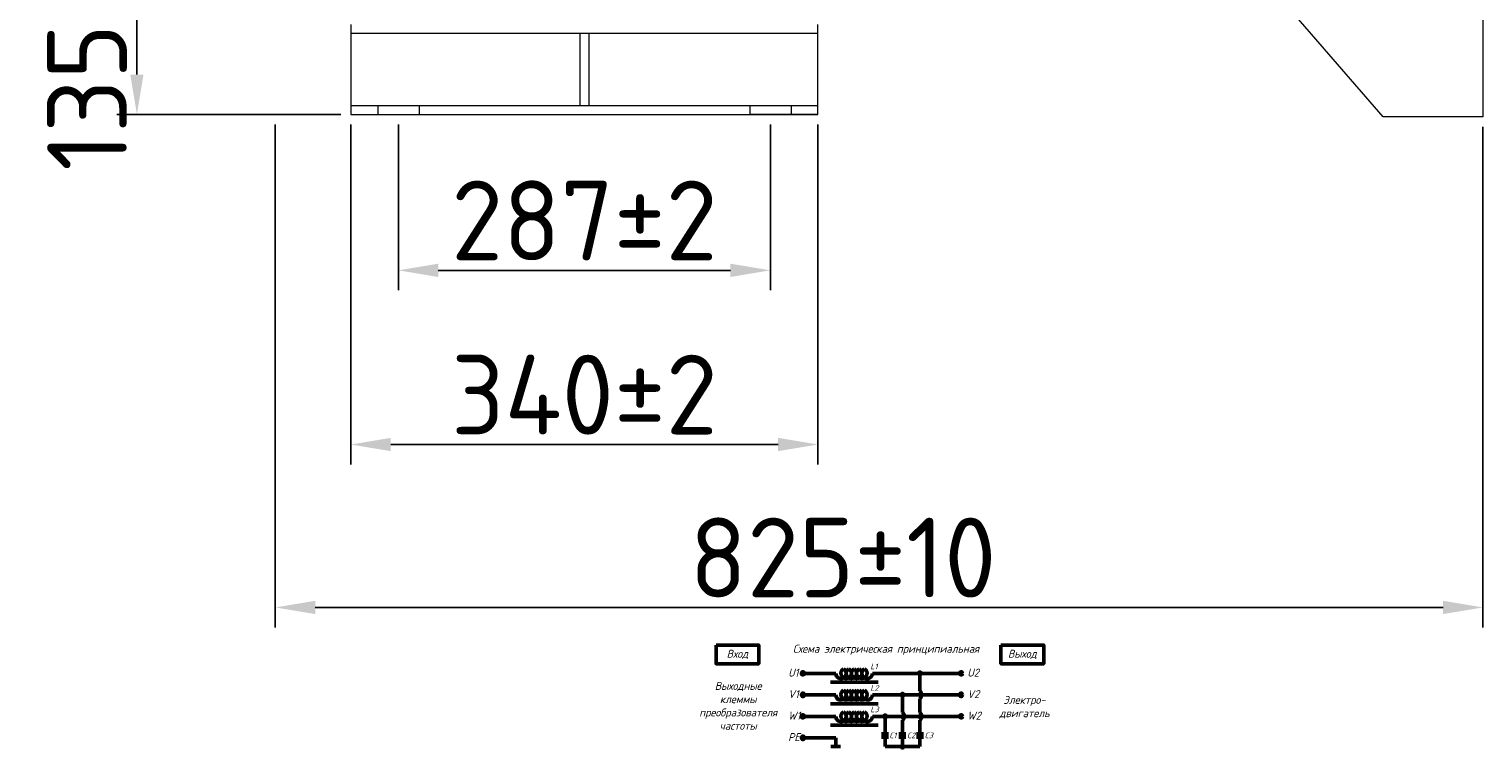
# Model space of a CAD drawing. Header units: millimetres. Extents: x -1301 to 1634, y -488 to 1474.
# Tile 4 of 7: x -233 to 678, y 220 to 670. Entities that reach past the tile are written whole.
import ezdxf

# ---------------------------------------------------------------- set-up
doc = ezdxf.new("R2010")
doc.units = ezdxf.units.MM
doc.layers.get('0').update_dxf_attribs({"lineweight": 50})
doc.styles.add('GOST-2.304_Type-B', font='GOST Common.ttf')
doc.styles.add('GOST-2.304_Type-B_italic', font='GOST Common Italic.ttf', dxfattribs={"height": 5})
doc.dimstyles.new('ISO-25', dxfattribs={"dimtxt": 5, "dimasz": 2.5, "dimexe": 1.25, "dimexo": 0.625, "dimtad": 1, "dimtoh": 1, "dimdec": 0, "dimtxsty": 'GOST-2.304_Type-B', "dimcen": 2.5, "dimadec": 0, "dimazin": 0, "dimtfac": 1, "dimtdec": 0, "dimtmove": 1, "dimatfit": 3, "dimfxl": 1, "dimarcsym": 0})

# ---------------------------------------------------------------- blocks, each defined once
blk = doc.blocks.new('Схема')
for points in [[(126.85, -17.74, 1), (128.61, -17.74, 1)], [(115.97, -31.21, 1), (117.72, -31.21, 1)], [(105.05, -44.68, 1), (106.8, -44.68, 1)], [(115.97, -63.61, 1), (117.72, -63.61, 1)]]:
    blk.add_hatch(color=0).paths.add_polyline_path(points)
for p, q in [((74.98, -17.74), (55.53, -17.74)), ((97.97, -17.74), (128.61, -17.74)), ((127.73, -17.74), (152.48, -17.74)), ((127.73, -17.74), (127.73, -28.73)), ((71.66, -23.35), (101.59, -23.35)), ((74.98, -31.21), (55.53, -31.21)), ((97.97, -31.21), (130.42, -31.21)), ((116.85, -31.21), (116.85, -42.2)), ((127.73, -33.69), (127.73, -42.2)), ((130.42, -31.21), (152.48, -31.21)), ((74.98, -44.68), (55.53, -44.68)), ((71.66, -36.81), (101.59, -36.81)), ((97.97, -44.68), (136.56, -44.68)), ((105.93, -44.68), (105.93, -55.73)), ((136.56, -44.68), (152.48, -44.68)), ((71.66, -50.28), (101.59, -50.28)), ((116.85, -47.16), (116.85, -55.73)), ((127.73, -47.16), (127.73, -55.73)), ((74.98, -58.14), (55.53, -58.14)), ((77.95, -63.61), (72.01, -63.61)), ((74.98, -58.14), (74.98, -63.61)), ((103.73, -55.73), (108.12, -55.73)), ((103.73, -57.8), (108.12, -57.8)), ((105.93, -57.8), (105.93, -63.61)), ((105.93, -63.61), (120.07, -63.61)), ((114.65, -55.73), (119.04, -55.73)), ((114.65, -57.8), (119.04, -57.8)), ((116.85, -63.61), (116.85, -57.8)), ((116.85, -63.61), (127.73, -63.61)), ((125.53, -55.73), (129.93, -55.73)), ((125.53, -57.8), (129.93, -57.8)), ((127.73, -63.61), (127.73, -57.8))]:
    blk.add_line(p, q)
for points in [[(0, 0), (26.76, 0), (26.76, -11.69), (0, -11.69)], [(178.58, 0), (205.34, 0), (205.34, -11.69), (178.58, -11.69)]]:
    blk.add_lwpolyline(points, close=True)
for centre in [(54.46, -17.74), (153.56, -17.74), (54.46, -31.21), (153.56, -31.21), (54.46, -44.68), (153.56, -44.68), (54.46, -58.14)]:
    blk.add_circle(centre, 1.08)
at = {"color": 0}
for centre in [(127.73, -17.74), (116.85, -31.21), (105.93, -44.68), (116.85, -63.61)]:
    blk.add_circle(centre, 0.876, dxfattribs=at)
for centre, radius, start, end in [((78.26, -17.74), 3.28, 180, 60), ((81.54, -17.74), 3.28, 120, 60), ((84.83, -17.74), 3.28, 120, 60), ((88.11, -17.74), 3.28, 120, 60), ((91.4, -17.74), 3.28, 120, 60), ((94.68, -17.74), 3.28, 120, 0), ((78.26, -31.21), 3.28, 180, 60), ((81.54, -31.21), 3.28, 120, 60), ((84.83, -31.21), 3.28, 120, 60), ((88.11, -31.21), 3.28, 120, 60), ((91.4, -31.21), 3.28, 120, 60), ((94.68, -31.21), 3.28, 120, 0), ((125.73, -31.21), 3.19, 308.94144, 51.05856), ((78.26, -44.68), 3.28, 180, 60), ((81.54, -44.68), 3.28, 120, 60), ((84.83, -44.68), 3.28, 120, 60), ((88.11, -44.68), 3.28, 120, 60), ((91.4, -44.68), 3.28, 120, 60), ((94.68, -44.68), 3.28, 120, 0), ((114.84, -44.68), 3.19, 308.94144, 51.05856), ((125.73, -44.68), 3.19, 308.94144, 51.05856)]:
    blk.add_arc(centre, radius, start, end)
at = {"style": 'GOST-2.304_Type-B_italic'}
for s, insert, char_height, width, attachment_point in [('Схема электрическая принципиальная', (106.53, -2.96), 5, 143.4834, 5), ('Вход', (13.38, -5.84), 5, 26.7633, 5), ('Выход', (191.96, -5.84), 5, 26.7633, 5), ('U1', (45.18, -14.79), 5, 144.0546, 1), ('L1', (96.71, -11.66), 3.5, 76.8291, 1), ('U2', (157.44, -14.79), 5, 144.0546, 1), ('Выходные\\Pклеммы\\Pпреобразователя\\Pчастоты', (13.88, -38.1), 5, 26.7633, 5), ('L2', (96.71, -25.13), 3.5, 76.8291, 1), ('V1', (45.18, -28.26), 5, 144.0546, 1), ('V2', (157.44, -28.26), 5, 144.0546, 1), ('Электро-\\Pдвигатель', (193.3, -38.93), 5, 17.1809, 5), ('W1', (45.18, -41.72), 5, 144.0546, 1), ('L3', (96.71, -38.59), 3.5, 76.8291, 1), ('W2', (157.44, -41.72), 5, 144.0546, 1), ('PE', (45.18, -55.19), 5, 144.0546, 1), ('C1', (108.57, -54.89), 3.5, 76.8291, 1), ('C2', (119.64, -54.89), 3.5, 76.8291, 1), ('C3', (130.7, -54.89), 3.5, 76.8291, 1)]:
    blk.add_mtext(s, dxfattribs=dict(at, insert=insert, char_height=char_height, width=width, attachment_point=attachment_point))
blk = doc.blocks.new('*D213')
at = {"color": 0, "lineweight": -2}
for p, q in [((-1.6, 610.73), (-1.6, 506.71)), ((231.52, 610.73), (231.52, 506.71)), ((23.4, 519.21), (206.52, 519.21))]:
    blk.add_line(p, q, dxfattribs=at)
at = {"color": 0}
for points in [[(23.4, 523.38), (23.4, 515.04), (-1.6, 519.21)], [(206.52, 523.38), (206.52, 515.04), (231.52, 519.21)]]:
    blk.add_solid(points, dxfattribs=at)
at = {"layer": 'Defpoints', "color": 0}
for p in [(-1.6, 616.98), (231.52, 616.98), (231.52, 519.21)]:
    blk.add_point(p, dxfattribs=at)
at = {"color": 0, "lineweight": 0, "insert": (114.96, 550.46), "char_height": 50, "attachment_point": 5, "style": 'GOST-2.304_Type-B'}
blk.add_mtext('287±2', dxfattribs=at)
blk = doc.blocks.new('*D212')
at = {"color": 0, "lineweight": -2}
for p, q in [((-31.44, 610.73), (-31.44, 397.53)), ((261.37, 610.73), (261.37, 397.53)), ((-6.44, 410.03), (236.37, 410.03))]:
    blk.add_line(p, q, dxfattribs=at)
at = {"color": 0}
for points in [[(-6.44, 414.19), (-6.44, 405.86), (-31.44, 410.03)], [(236.37, 414.19), (236.37, 405.86), (261.37, 410.03)]]:
    blk.add_solid(points, dxfattribs=at)
at = {"layer": 'Defpoints', "color": 0}
for p in [(-31.44, 616.98), (261.37, 616.98), (261.37, 410.03)]:
    blk.add_point(p, dxfattribs=at)
at = {"color": 0, "lineweight": 0, "insert": (114.96, 441.28), "char_height": 50, "attachment_point": 5, "style": 'GOST-2.304_Type-B'}
blk.add_mtext('340±2', dxfattribs=at)
blk = doc.blocks.new('*D214')
at = {"color": 0, "lineweight": -2}
for p, q in [((-84.99, 755.5), (-178, 755.5)), ((-165.5, 641.98), (-165.5, 730.5)), ((-37.69, 616.98), (-178, 616.98))]:
    blk.add_line(p, q, dxfattribs=at)
at = {"color": 0}
for points in [[(-169.66, 730.5), (-161.33, 730.5), (-165.5, 755.5)], [(-169.66, 641.98), (-161.33, 641.98), (-165.5, 616.98)]]:
    blk.add_solid(points, dxfattribs=at)
at = {"layer": 'Defpoints', "color": 0}
for p in [(-165.5, 755.5), (-78.74, 755.5), (-31.44, 616.98)]:
    blk.add_point(p, dxfattribs=at)
at = {"color": 0, "lineweight": 0, "insert": (-196.75, 661.24), "char_height": 50, "attachment_point": 5, "rotation": 90, "style": 'GOST-2.304_Type-B'}
blk.add_mtext('135±5', dxfattribs=at)
blk = doc.blocks.new('*D211')
at = {"color": 0, "lineweight": -2}
for p, q in [((-78.74, 610.73), (-78.74, 295.39)), ((678.12, 609.2), (678.12, 295.39)), ((-53.74, 307.89), (653.12, 307.89))]:
    blk.add_line(p, q, dxfattribs=at)
at = {"color": 0}
for points in [[(-53.74, 312.06), (-53.74, 303.72), (-78.74, 307.89)], [(653.12, 312.06), (653.12, 303.72), (678.12, 307.89)]]:
    blk.add_solid(points, dxfattribs=at)
at = {"layer": 'Defpoints', "color": 0}
for p in [(-78.74, 616.98), (678.12, 615.45), (678.12, 307.89)]:
    blk.add_point(p, dxfattribs=at)
at = {"color": 0, "lineweight": 0, "insert": (277.02, 339.14), "char_height": 50, "attachment_point": 5, "style": 'GOST-2.304_Type-B'}
blk.add_mtext('825±10', dxfattribs=at)

msp = doc.modelspace()

# ---------------------------------------------------------------- linework, layer by layer
at = {"lineweight": 0}
for p, q in [((678.12, 748.32), (678.12, 615.45)), ((615.53, 615.45), (552.98, 687.72)), ((-31.44, 673.28), (-31.44, 616.98)), ((261.37, 667.65), (-31.44, 667.65)), ((112.15, 667.65), (112.15, 622.61)), ((117.78, 667.65), (117.78, 622.61)), ((261.37, 616.98), (261.37, 673.28)), ((-31.44, 622.61), (261.37, 622.61)), ((-14.55, 622.61), (-14.55, 616.98)), ((11.35, 622.61), (11.35, 616.98)), ((218.57, 622.61), (218.57, 616.98)), ((244.47, 622.61), (244.47, 616.98)), ((-31.44, 616.98), (261.37, 616.98)), ((-14.55, 616.98), (11.35, 616.98)), ((244.47, 616.98), (218.57, 616.98)), ((261.37, 616.98), (231.52, 616.98)), ((678.12, 615.45), (615.53, 615.45))]:
    msp.add_line(p, q, dxfattribs=at)

# ---------------------------------------------------------------- block references
msp.add_blockref('Схема', (197.49, 284.3))

# ---------------------------------------------------------------- dimensions: what is measured, and where the dimension line sits
dim = msp.add_linear_dim(base=(-165.5, 755.5), p1=(-31.44, 616.98), p2=(-78.74, 755.5), angle=90, text='135±5', dimstyle='ISO-25', dxfattribs=at)
dim.commit()
dim.dimension.update_dxf_attribs({"geometry": '*D214', "text_midpoint": (-165.5, 661.24), "dimtype": 160})
dim = msp.add_linear_dim(base=(678.12, 307.89), p1=(-78.74, 616.98), p2=(678.12, 615.45), text='825±10', dimstyle='ISO-25', dxfattribs=at)
dim.commit()
dim.dimension.update_dxf_attribs({"geometry": '*D211', "text_midpoint": (277.02, 307.89), "dimtype": 160})
for base, p1, p2, text, picture, middle in [((261.37, 410.03), (-31.44, 616.98), (261.37, 616.98), '340±2', '*D212', (114.96, 441.28)), ((231.52, 519.21), (-1.6, 616.98), (231.52, 616.98), '287±2', '*D213', (114.96, 550.46))]:
    dim = msp.add_linear_dim(base=base, p1=p1, p2=p2, text=text, dimstyle='ISO-25', dxfattribs=at)
    dim.commit()
    dim.dimension.update_dxf_attribs({"geometry": picture, "text_midpoint": middle})

doc.saveas('drawing.dxf')
